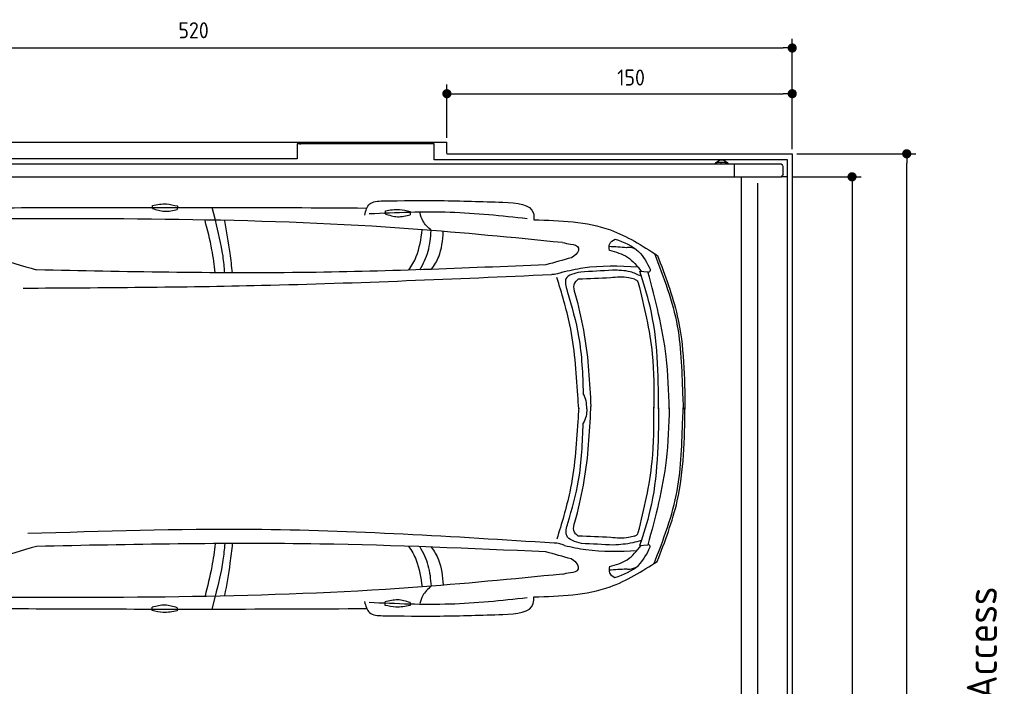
# Model space of a CAD drawing. Header units: millimetres. Extents: x 705 to 7297, y 78 to 5870.
# Tile 4 of 4: x 2918 to 7194, y 2974 to 5870. Entities that reach past the tile are written whole.
import ezdxf

# ---------------------------------------------------------------- set-up
doc = ezdxf.new("R2010")
doc.units = ezdxf.units.MM
doc.layers.get('0').update_dxf_attribs({"lineweight": 25})
doc.layers.add('4', color=3, linetype='Continuous', lineweight=25)
doc.layers.add('8', color=1, linetype='Continuous', lineweight=25)
doc.styles.get("Standard").update_dxf_attribs({"font": 'ISOCP.SHX'})
doc.dimstyles.new('GEN-ISO$0', dxfattribs={"dimscale": 20, "dimtxt": 3.5, "dimasz": 2, "dimexe": 2, "dimexo": 1, "dimgap": 1.5, "dimtad": 1, "dimdec": 1, "dimlfac": 0.1, "dimdsep": 46, "dimtxsty": 'Standard', "dimblk": 'PUNKT', "dimcen": 2, "dimclrd": 256, "dimclre": 256, "dimclrt": 2, "dimadec": 0, "dimazin": 0, "dimtp": 0.1, "dimtm": 0.1, "dimtfac": 0.71, "dimtdec": 1, "dimtmove": 2, "dimatfit": 3, "dimldrblk": 'PUNKT', "dimfxl": 1, "dimtolj": 1, "dimarcsym": 0})

# ---------------------------------------------------------------- blocks, each defined once
blk = doc.blocks.new('PUNKT')
at = {"layer": '4', "color": 0, "linetype": 'ByBlock'}
blk.add_line((-0.5, 0), (-1, 0), dxfattribs=at)
at = {"layer": '4', "color": 0, "linetype": 'ByBlock', "const_width": 0.5}
blk.add_lwpolyline([(-0.25, 0, 1), (0.25, 0, 1)], format="xyb", close=True, dxfattribs=at)
blk = doc.blocks.new('*D5')
at = {"layer": '4', "lineweight": -2, "transparency": 16777216}
for p, q in [((1072.8, 5307.3), (1072.8, 5786.9)), ((6272.8, 5307.3), (6272.8, 5786.9)), ((1112.8, 5746.9), (6232.8, 5746.9))]:
    blk.add_line(p, q, dxfattribs=at)
at = {"layer": 'DEFPOINTS', "color": 0, "transparency": 16777216}
for p in [(6272.8, 5746.9), (1072.8, 5287.3), (6272.8, 5287.3)]:
    blk.add_point(p, dxfattribs=at)
at = {"layer": '4', "lineweight": -2, "transparency": 16777216, "xscale": 40, "yscale": 40, "zscale": 40, "rotation": 180}
blk.add_blockref('PUNKT', (1072.8, 5746.9), dxfattribs=at)
at = {"layer": '4', "lineweight": -2, "transparency": 16777216, "xscale": 40, "yscale": 40, "zscale": 40}
blk.add_blockref('PUNKT', (6272.8, 5746.9), dxfattribs=at)
at = {"layer": '4', "color": 2, "transparency": 16777216, "insert": (3672.8, 5823.9), "char_height": 70, "attachment_point": 5}
blk.add_mtext('\\A1;520', dxfattribs=at)
blk = doc.blocks.new('*D7')
at = {"layer": '4', "lineweight": -2, "transparency": 16777216}
for p, q in [((4772.8, 5357.3), (4772.8, 5588.4)), ((6272.8, 5307.3), (6272.8, 5588.4)), ((4812.8, 5548.4), (6232.8, 5548.4))]:
    blk.add_line(p, q, dxfattribs=at)
at = {"layer": 'DEFPOINTS', "color": 0, "transparency": 16777216}
for p in [(6272.8, 5548.4), (4772.8, 5337.3), (6272.8, 5287.3)]:
    blk.add_point(p, dxfattribs=at)
at = {"layer": '4', "lineweight": -2, "transparency": 16777216, "xscale": 40, "yscale": 40, "zscale": 40, "rotation": 180}
blk.add_blockref('PUNKT', (4772.8, 5548.4), dxfattribs=at)
at = {"layer": '4', "lineweight": -2, "transparency": 16777216, "xscale": 40, "yscale": 40, "zscale": 40}
blk.add_blockref('PUNKT', (6272.8, 5548.4), dxfattribs=at)
at = {"layer": '4', "color": 2, "transparency": 16777216, "insert": (5572.8, 5618.6), "char_height": 70, "attachment_point": 5}
blk.add_mtext('\\A1;150', dxfattribs=at)
blk = doc.blocks.new('*D8')
at = {"layer": '4', "lineweight": -2, "transparency": 16777216}
for p, q in [((6271.5, 5187.3), (6572.5, 5187.3)), ((6532.5, 5147.3), (6532.5, 327.3)), ((6271.5, 287.3), (6572.5, 287.3))]:
    blk.add_line(p, q, dxfattribs=at)
at = {"layer": 'DEFPOINTS', "color": 0, "transparency": 16777216}
for p in [(6251.5, 5187.3), (6251.5, 287.3), (6532.5, 287.3)]:
    blk.add_point(p, dxfattribs=at)
at = {"layer": '4', "lineweight": -2, "transparency": 16777216, "xscale": 40, "yscale": 40, "zscale": 40}
for p, rotation in [((6532.5, 5187.3), 90), ((6532.5, 287.3), 270)]:
    blk.add_blockref('PUNKT', p, dxfattribs=dict(at, rotation=rotation))
at = {"layer": '4', "color": 2, "transparency": 16777216, "insert": (6467.5, 2737.3), "char_height": 70, "attachment_point": 5, "rotation": 90}
blk.add_mtext('\\A1;490', dxfattribs=at)
blk = doc.blocks.new('*D9')
at = {"layer": '4', "lineweight": -2, "transparency": 16777216}
for p, q in [((6292.8, 5287.3), (6810, 5287.3)), ((6770, 227.3), (6770, 5247.3)), ((6292.8, 187.3), (6810, 187.3))]:
    blk.add_line(p, q, dxfattribs=at)
at = {"layer": 'DEFPOINTS', "color": 0, "transparency": 16777216}
for p in [(6272.8, 5287.3), (6770, 5287.3), (6272.8, 187.3)]:
    blk.add_point(p, dxfattribs=at)
at = {"layer": '4', "lineweight": -2, "transparency": 16777216, "xscale": 40, "yscale": 40, "zscale": 40}
for p, rotation in [((6770, 5287.3), 90), ((6770, 187.3), 270)]:
    blk.add_blockref('PUNKT', p, dxfattribs=dict(at, rotation=rotation))
at = {"layer": '4', "color": 2, "transparency": 16777216, "insert": (6705, 2737.3), "char_height": 70, "attachment_point": 5, "rotation": 90}
blk.add_mtext('\\A1;510', dxfattribs=at)

msp = doc.modelspace()

# ---------------------------------------------------------------- linework, layer by layer
for p, q in [((1372.77, 5337.27), (4772.77, 5337.27)), ((4717.77, 5331.27), (4122.78, 5331.27)), ((4122.78, 5331.27), (4122.78, 5265.77)), ((4132.78, 5331.27), (4139.23, 5331.27)), ((4717.77, 5260.77), (4717.77, 5331.27)), ((4772.77, 5288.02), (4772.77, 5337.27)), ((4122.78, 5265.77), (1832.77, 5265.77)), ((6251.55, 5260.77), (4717.77, 5260.77)), ((4772.77, 5287.27), (6272.78, 5287.27)), ((5966.49, 5260.77), (5965.97, 5260.77)), ((6251.55, 2737.27), (6251.55, 5260.77)), ((6272.78, 5287.27), (6272.78, 2737.27)), ((4551.19, 5242.27), (1454.17, 5242.27)), ((4166.54, 5242.27), (4166.25, 5242.27)), ((4166.54, 5242.27), (4166.54, 5242.27)), ((6015.74, 5242.27), (4551.19, 5242.27)), ((5943.67, 5242.27), (5943.67, 5245.77)), ((5948.67, 5250.77), (5978.66, 5250.77)), ((5963.64, 5244.63), (5963.43, 5244.63)), ((5978.66, 5250.77), (5978.8, 5250.77)), ((5978.8, 5250.77), (5980.57, 5250.77)), ((5980.57, 5250.77), (5980.71, 5250.77)), ((5983.66, 5245.77), (5983.66, 5242.27)), ((5983.8, 5242.27), (5983.8, 5245.77)), ((5985.57, 5245.77), (5985.57, 5242.27)), ((5985.71, 5242.27), (5985.71, 5245.77)), ((6017.56, 5242.27), (6015.73, 5242.27)), ((6015.73, 5242.27), (6015.73, 5242.27)), ((6226.61, 5242.27), (6017.56, 5242.27)), ((6020.89, 5242.27), (6020.89, 5187.27)), ((6232.77, 5197.88), (6232.77, 5231.61)), ((1171.72, 5187.27), (6020.52, 5187.27)), ((6020.89, 5187.27), (6020.52, 5187.27)), ((6020.89, 5187.27), (6225.48, 5187.27)), ((6051.69, 5185.27), (6051.69, 2737.27)), ((6251.55, 5187.27), (6225.48, 5187.27)), ((6240.01, 5187.27), (6240.9, 5187.27)), ((6240.69, 5187.27), (6240.03, 5187.27)), ((6122.09, 5160.27), (6122.09, 2737.27))]:
    msp.add_line(p, q)
at = {"extrusion": (0, 0, -1)}
for centre, major_axis, ratio, start_param, end_param in [((5965.97, 5230.77), (0, 30), 0.9998477, 5.1057916, 7.460579), ((5966.49, 5230.77), (0, 30), 0.9998477, 0, 1.1773937), ((5948.67, 5245.77), (0, 5), 0.9998477, 4.712389, 6.2831853), ((5978.66, 5245.77), (0, 5), 0.9998477, 0, 1.5707963), ((5978.8, 5245.77), (0, 5), 0.9998477, 0, 1.5707963), ((5980.57, 5245.77), (0, 5), 0.9998477, 0, 1.5707963), ((5980.71, 5245.77), (0, 5), 0.9998477, 0, 1.5707963), ((6232.77, 5240.27), (0, -5), 0.7193398, 0.5235988, 1.159293), ((6229.17, 5231.61), (0, 5), 0.7193398, 0.5235988, 1.5707963), ((6229.89, 5187.27), (0, 5.66), 0.7193398, 5.0737444, 6.1892107), ((6229.17, 5197.88), (0, -5), 0.7193398, 4.712389, 6.1892107)]:
    msp.add_ellipse(centre, major_axis=major_axis, ratio=ratio, start_param=start_param, end_param=end_param, dxfattribs=at)
for points, weights in [([(5963.43, 5244.63), (5961.25, 5243.37), (5959.34, 5242.27)], [1, 1.05092652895, 1.06832361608]), ([(5967.5, 5242.27), (5965.59, 5243.37), (5963.43, 5244.63)], [1.06832361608, 1.05092652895, 1]), ([(5963.64, 5244.63), (5965.82, 5243.37), (5967.74, 5242.27)], [1, 1.05092652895, 1.06832361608])]:
    msp.add_rational_spline(points, weights, degree=2)
for points, knots in [([(6226.61, 5242.27), (6226.73, 5242.27), (6226.85, 5242.26), (6227.07, 5242.21), (6227.17, 5242.17), (6227.27, 5242.12)], [0, 0, 0, 0, 0.05592576, 0.05592576, 0.11186183, 0.11186183, 0.11186183, 0.11186183]), ([(6227.27, 5242.12), (6227.41, 5242.05), (6227.55, 5241.96), (6227.96, 5241.62), (6228.22, 5241.32), (6228.7, 5240.58), (6228.9, 5240.15), (6229.16, 5239.46), (6229.23, 5239.23), (6229.37, 5238.75), (6229.42, 5238.51), (6229.47, 5238.27)], [0, 0, 0, 0, 0.07658948, 0.07658948, 0.22699607, 0.22699607, 0.37633525, 0.37633525, 0.45078586, 0.45078586, 0.52533064, 0.52533064, 0.52533064, 0.52533064]), ([(6226.08, 5189.27), (6226.04, 5189.02), (6225.99, 5188.76), (6225.8, 5188.08), (6225.66, 5187.66), (6225.48, 5187.27)], [0, 0, 0, 0, 0.07853688, 0.07853688, 0.21396145, 0.21396145, 0.21396145, 0.21396145])]:
    msp.add_open_spline(points, degree=3, knots=knots)
at = {"layer": '8'}
for p, q in [((3767.32, 4998.77), (3753.38, 5054.56)), ((5610.36, 4777.36), (5646.08, 4774.17)), ((5609.85, 3585.16), (5645.57, 3588.32)), ((3766.62, 3365.31), (3752.64, 3309.53))]:
    msp.add_line(p, q, dxfattribs=at)
for points in [[(3493.71, 5050.22), (3493.95, 5063.16)], [(3602.48, 5060.52), (3602.2, 5045.55)], [(4505.38, 5026.44), (4505.62, 5039.37)], [(4614.15, 5036.74), (4613.87, 5021.76)], [(4504.19, 3325.6), (4504.19, 3340.58)], [(4612.75, 3337.96), (4612.75, 3325.02)], [(3493.25, 3302.7), (3493.25, 3317.68)], [(3601.81, 3315.05), (3601.81, 3302.12)]]:
    msp.add_lwpolyline(points, dxfattribs=at)
for centre, start, end in [((4698.79, 10740.22), 250.355167, 254.006031), ((4693.23, -2376.93), 105.945352, 109.596216)]:
    msp.add_arc(centre, 6197.21, start, end, dxfattribs=at)
for points, knots in [([(2729.14, 5052.49), (3078.83, 5054.02), (3644.31, 5055.85), (4209.77, 5053.07), (4425.56, 5051.67)], [30.8675023, 30.8675023, 30.8675023, 30.8675023, 135.7738464, 200.5104278, 200.5104278, 200.5104278, 200.5104278]), ([(3767.08, 4770.75), (3763.21, 4803.97), (3752.7, 4881.16), (3733.24, 4956.72), (3722.71, 4997.63)], [6.4540006, 6.4540006, 6.4540006, 6.4540006, 16.5424251, 29.8301072, 29.8301072, 29.8301072, 29.8301072]), ([(3808.52, 4770.32), (3806.58, 4794.55), (3798.78, 4871.6), (3780.12, 4947.01), (3767.32, 4998.77)], [6.5803524, 6.5803524, 6.5803524, 6.5803524, 13.8699149, 29.8274463, 29.8274463, 29.8274463, 29.8274463]), ([(3841.35, 4770.31), (3838.49, 4798.62), (3829.95, 4874.88), (3816.35, 4950.45), (3808.13, 4996.12)], [6.6592474, 6.6592474, 6.6592474, 6.6592474, 15.2289071, 29.6828472, 29.6828472, 29.6828472, 29.6828472]), ([(4607.48, 4782.05), (4620.31, 4800.77), (4651.51, 4854.26), (4660.37, 4917.26), (4665.95, 4956.99)], [7.5476492, 7.5476492, 7.5476492, 7.5476492, 14.3334492, 26.2908128, 26.2908128, 26.2908128, 26.2908128]), ([(4655.7, 4783.64), (4670.74, 4809.39), (4696.92, 4863.13), (4702.24, 4923.67), (4704.94, 4954.41)], [6.572602, 6.572602, 6.572602, 6.572602, 15.4380648, 24.5854757, 24.5854757, 24.5854757, 24.5854757]), ([(4705.84, 4785.37), (4718.6, 4802.49), (4749.07, 4851.82), (4754.23, 4911.84), (4757.4, 4948.66)], [6.8925435, 6.8925435, 6.8925435, 6.8925435, 13.2652487, 24.5027164, 24.5027164, 24.5027164, 24.5027164]), ([(5738.54, 4178.69), (5736.22, 4254.84), (5730.07, 4456.74), (5679.16, 4652.45), (5646.08, 4774.17)], [0, 0, 0, 0, 22.79473, 60.4405335, 60.4405335, 60.4405335, 60.4405335]), ([(5738.54, 4183.72), (5736.16, 4107.58), (5729.84, 3905.68), (5678.76, 3710.01), (5645.57, 3588.32)], [0, 0, 0, 0, 22.79473, 60.4405335, 60.4405335, 60.4405335, 60.4405335]), ([(3766.6, 3593.55), (3762.7, 3560.26), (3752.12, 3483.01), (3732.59, 3407.39), (3722.56, 3366.52)], [6.4329915, 6.4329915, 6.4329915, 6.4329915, 16.5424251, 29.8301072, 29.8301072, 29.8301072, 29.8301072]), ([(3808.04, 3593.97), (3806.08, 3569.66), (3798.21, 3492.54), (3779.47, 3417.06), (3766.62, 3365.31)], [6.5564591, 6.5564591, 6.5564591, 6.5564591, 13.8699149, 29.8274463, 29.8274463, 29.8274463, 29.8274463]), ([(3840.88, 3593.98), (3837.99, 3565.58), (3829.38, 3489.24), (3815.7, 3413.59), (3807.44, 3367.93)], [6.6327441, 6.6327441, 6.6327441, 6.6327441, 15.2289071, 29.6828472, 29.6828472, 29.6828472, 29.6828472]), ([(4606.41, 3582.13), (4619.46, 3563.16), (4650.89, 3509.4), (4659.74, 3446.06), (4665.3, 3406.33)], [7.4489286, 7.4489286, 7.4489286, 7.4489286, 14.3334492, 26.2908128, 26.2908128, 26.2908128, 26.2908128]), ([(4654.74, 3580.47), (4669.95, 3554.46), (4696.32, 3500.46), (4701.61, 3439.62), (4704.29, 3408.88)], [6.4830652, 6.4830652, 6.4830652, 6.4830652, 15.4380648, 24.5854757, 24.5854757, 24.5854757, 24.5854757]), ([(4704.78, 3578.66), (4717.75, 3561.3), (4748.48, 3511.74), (4753.61, 3451.4), (4756.75, 3414.58)], [6.8005863, 6.8005863, 6.8005863, 6.8005863, 13.2652487, 24.5027164, 24.5027164, 24.5027164, 24.5027164]), ([(2729.13, 3312.47), (3073.85, 3310.66), (3641.45, 3308.33), (4209.03, 3310.64), (4424.82, 3311.85)], [30.2317921, 30.2317921, 30.2317921, 30.2317921, 135.7738464, 200.5104278, 200.5104278, 200.5104278, 200.5104278])]:
    msp.add_open_spline(points, degree=3, knots=knots, dxfattribs=at)
for points in [[(3493.71, 5050.22), (3546.6, 5037.85), (3602.2, 5045.55)], [(3493.95, 5063.16), (3555.36, 5069.24), (3602.48, 5060.52)], [(4415.93, 5021.25), (4437.85, 5069.48), (4495.69, 5082.71)], [(4495.69, 5082.71), (4743.74, 5084.01), (5016.15, 5076.75)], [(4505.62, 5039.37), (4567.02, 5045.45), (4614.15, 5036.74)], [(5016.15, 5076.75), (5148.59, 5028.79), (5151.21, 5000.53)], [(5275.21, 4901.51), (4626.12, 4960.45), (2710.51, 5004.67)], [(5122.26, 5005.27), (4786.73, 5032.55), (4435.92, 5025.81)], [(4505.38, 5026.44), (4558.26, 5014.07), (4613.87, 5021.76)], [(4704.94, 4954.41), (4668.75, 4995.52), (4656.33, 5030.21)], [(5151.21, 5000.53), (5482.8, 4956.29), (5687.3, 4845.9)], [(5275.21, 4901.51), (5310.46, 4894.62), (5344.73, 4877.94), (5345.22, 4874.8)], [(5479.11, 4867.66), (5479.94, 4896.44), (5503.55, 4916.35)], [(5553.67, 4879.33), (5477.6, 4884.32)], [(5503.55, 4916.62), (5605.23, 4863.07), (5656.71, 4783.28)], [(5313.88, 4835.65), (5203.37, 4804.99)], [(5479.11, 4867.93), (5557.06, 4838.54), (5617.03, 4776.76)], [(5673.89, 4854.43), (5773.59, 4538.62), (5797.54, 4225.29), (5799.7, 4178.63)], [(5687.3, 4845.9), (5773.77, 4583.19), (5806.97, 4178.62)], [(5203.37, 4804.99), (4138.25, 4771.34), (2991.24, 4782.91)], [(5273.14, 4772.81), (5363.91, 4791.9), (5601.18, 4796.61)], [(5226.98, 4761.51), (3967.91, 4714.51), (2932.91, 4702.35)], [(5273.14, 4772.81), (5252.76, 4765.32), (5228.23, 4762.8)], [(5342.06, 4238.43), (5306.79, 4544.82), (5250.94, 4749.33)], [(5353.97, 4773.3), (5290.2, 4744.62), (5295.27, 4690.77)], [(5484.31, 4748.32), (5343.81, 4742.33)], [(5492.09, 4781.33), (5353.97, 4773.3)], [(5587.79, 4742.45), (5562.09, 4749), (5484.31, 4748.32)], [(5617.49, 4755.27), (5569.54, 4774.45), (5492.09, 4781.33)], [(5692.56, 4178.74), (5655.22, 4625.15), (5610.36, 4777.36)], [(5656.71, 4783.28), (5656.03, 4779.52), (5646.91, 4771.08)], [(5343.81, 4742.33), (5330.88, 4731.81), (5334.89, 4661.23)], [(5587.79, 4742.45), (5599.1, 4735.89), (5604.29, 4726.14)], [(5604.29, 4726.14), (5664.49, 4417.82), (5672.1, 4181.7)], [(5295.27, 4690.77), (5345.21, 4493.68), (5364.96, 4246.04)], [(5334.89, 4661.23), (5369.48, 4501.37), (5398.36, 4188.77)], [(5345.43, 4179.09), (5342.06, 4238.43)], [(5380.35, 4179.35), (5377.52, 4214.76), (5364.96, 4246.04)], [(5334.86, 3707.57), (5369.45, 3867.43), (5398.33, 4180.03)], [(5345.43, 4183.66), (5342.01, 4124.31)], [(5380.35, 4179.35), (5377.5, 4147.95), (5364.91, 4116.69)], [(5398.33, 4180.03), (5398.51, 4184.26), (5398.37, 4188.82)], [(5604.23, 3641.81), (5664.43, 3950.13), (5672.04, 4186.25)], [(5692.56, 4183.71), (5654.84, 3737.33), (5609.85, 3585.16)], [(5673.31, 3508.04), (5773.28, 3823.76), (5797.5, 4137.07), (5799.7, 4183.73)], [(5686.74, 3516.56), (5773.43, 3779.19), (5806.98, 4183.73)], [(5342.01, 4124.31), (5306.48, 3817.96), (5250.45, 3613.49)], [(5298.38, 3682.85), (5344.95, 3869.06), (5364.91, 4116.69)], [(5357.77, 3594), (5293.3, 3629), (5298.38, 3682.85)], [(5343.78, 3626.48), (5330.85, 3636.99), (5334.86, 3707.57)], [(5238.75, 3595.94), (3927.73, 3655.03), (2953.44, 3637.1)], [(5587.76, 3626.35), (5599.07, 3632.91), (5604.23, 3641.81)], [(5202.84, 3557.87), (4221.01, 3591.91), (2990.73, 3581.84)], [(5283.66, 3585.92), (5263.28, 3593.41), (5238.75, 3595.94)], [(5484.28, 3620.48), (5343.78, 3626.48)], [(5496.91, 3587.57), (5357.77, 3594)], [(5587.76, 3626.35), (5562.05, 3619.8), (5484.28, 3620.48)], [(5617, 3607.24), (5579.87, 3597.28), (5496.91, 3587.57)], [(5313.33, 3527.12), (5202.84, 3557.87)], [(5283.66, 3585.92), (5376.35, 3568.19), (5598.72, 3563.59)], [(5478.53, 3494.7), (5556.5, 3524.03), (5616.52, 3585.75)], [(5502.92, 3445.99), (5604.65, 3499.45), (5656.2, 3579.2)], [(5656.2, 3579.2), (5655.53, 3582.96), (5646.41, 3591.41)], [(5150.52, 3362.38), (5482.15, 3406.34), (5686.74, 3516.56)], [(5274.6, 3461.29), (5309.86, 3468.15), (5344.14, 3484.81), (5344.64, 3487.94)], [(5478.53, 3494.97), (5479.33, 3466.19), (5502.92, 3446.26)], [(5553.08, 3483.24), (5477.01, 3478.32)], [(5274.6, 3461.29), (4625.46, 3402.91), (2709.82, 3360.31)], [(4704.29, 3408.88), (4668.06, 3367.8), (4655.63, 3333.21)], [(4415.22, 3342.28), (4437.09, 3294.03), (4494.93, 3280.75)], [(5121.56, 3357.66), (4786.01, 3330.66), (4435.21, 3337.71)], [(4612.75, 3337.96), (4559.64, 3349.33), (4504.19, 3340.58)], [(5015.4, 3286.27), (5147.87, 3334.12), (5150.52, 3362.38)], [(3601.81, 3315.05), (3548.69, 3326.42), (3493.25, 3317.68)], [(3601.81, 3302.12), (3540.53, 3294.88), (3493.25, 3302.7)], [(4612.75, 3325.02), (4551.47, 3317.78), (4504.19, 3325.6)], [(4494.93, 3280.75), (4742.98, 3279.24), (5015.4, 3286.27)]]:
    msp.add_spline(points, degree=3, dxfattribs=at)
for points, end_tangent in [([(5595.26, 4871.76), (5559.62, 4880.62), (5553.67, 4879.33)], (-9.9939667, 0.3473182)), ([(5345.22, 4874.8), (5344.25, 4867.47), (5313.88, 4835.65)], (-9.6212956, -2.7259257)), ([(5344.64, 3487.94), (5343.66, 3495.28), (5313.33, 3527.12)], (-9.6189791, 2.7340886)), ([(5594.68, 3490.77), (5559.03, 3481.94), (5553.08, 3483.24)], (-9.9942578, -0.3388379))]:
    msp.add_spline(points, degree=3, dxfattribs=dict(at, end_tangent=end_tangent))

# ---------------------------------------------------------------- texts
msp.add_text('Einfahrt / Access', height=131.25, rotation=90).set_placement((7161.81, 2096.43))

# ---------------------------------------------------------------- dimensions: what is measured, and where the dimension line sits
at = {"layer": '4'}
dim = msp.add_linear_dim(base=(6272.78, 5746.87), p1=(1072.77, 5287.27), p2=(6272.78, 5287.27), dimstyle='GEN-ISO$0', override={"dimtad": 3}, dxfattribs=at)
dim.commit()
dim.dimension.update_dxf_attribs({"geometry": '*D5', "text_midpoint": (3672.78, 5823.95), "dimtype": 160})
dim = msp.add_linear_dim(base=(6272.78, 5548.39), p1=(4772.77, 5337.27), p2=(6272.78, 5287.27), dimstyle='GEN-ISO$0', dxfattribs=at)
dim.commit()
dim.dimension.update_dxf_attribs({"geometry": '*D7', "text_midpoint": (5572.78, 5618.56), "dimtype": 160})
for base, p1, p2, picture, middle in [((6769.99, 5287.27), (6272.78, 187.27), (6272.78, 5287.27), '*D9', (6704.99, 2737.27)), ((6532.55, 287.27), (6251.55, 5187.27), (6251.55, 287.27), '*D8', (6467.55, 2737.27))]:
    dim = msp.add_linear_dim(base=base, p1=p1, p2=p2, angle=90, dimstyle='GEN-ISO$0', dxfattribs=at)
    dim.commit()
    dim.dimension.update_dxf_attribs({"geometry": picture, "text_midpoint": middle})

doc.saveas('drawing.dxf')
